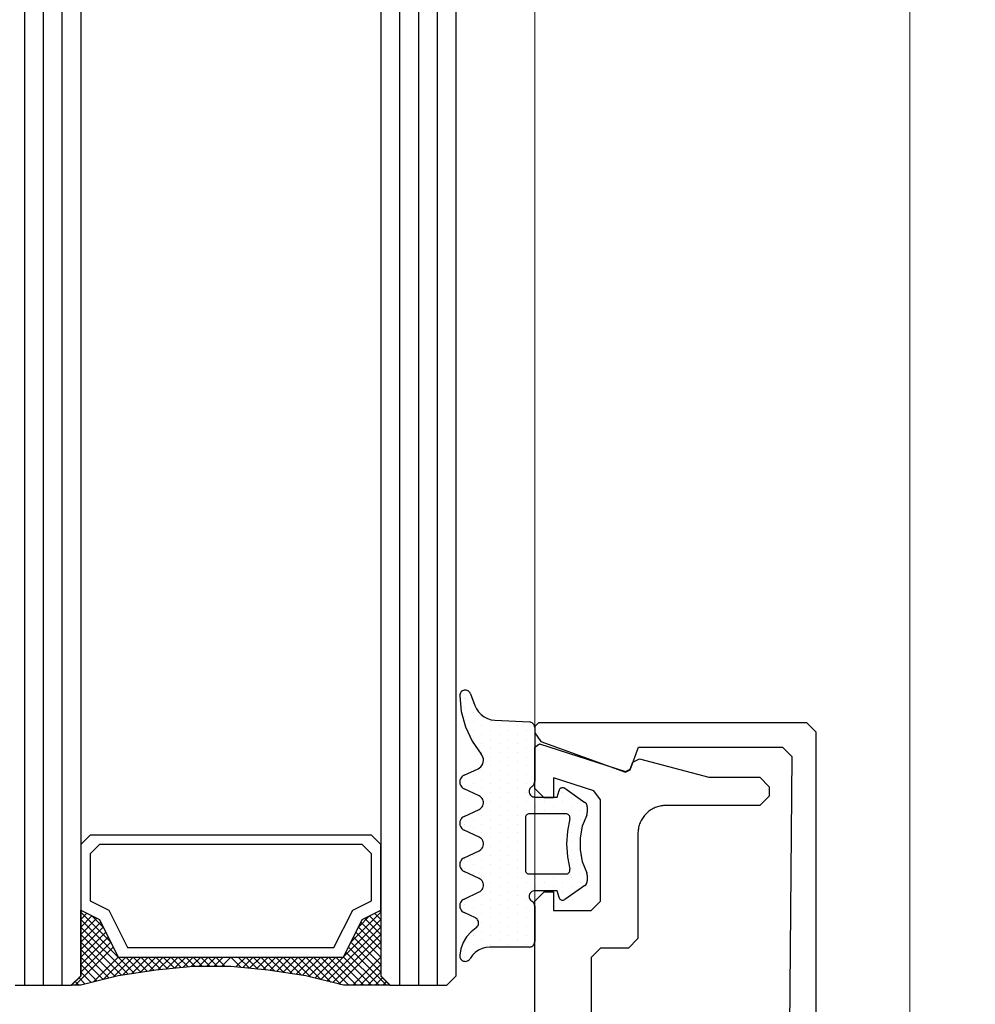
# Model space of a CAD drawing. Extents: x 4615668 to 9294084, y 5325188 to 10688993.
# Tile 230 of 256: x 4639515.64 to 4639520.73, y 5327153.46 to 5327158.71. Entities that reach past the tile are written whole.
import ezdxf

# ---------------------------------------------------------------- set-up
doc = ezdxf.new("R2010")
doc.units = 0
doc.header["$MEASUREMENT"] = 0
doc.layers.add('A_wymiary', color=152, linetype='Continuous', lineweight=5)
for name, color, linetype in [('CrossSectionsGlass', 7, 'Continuous'), ('CrossSectionsGums', 7, 'Continuous'), ('CrossSectionsProfils', 7, 'Continuous'), ('DIM', 7, 'Continuous')]:
    doc.layers.add(name, color=color, linetype=linetype)
doc.styles.add('Arial Narrow 20', font='arial.ttf', dxfattribs={"height": 20})
doc.dimstyles.new('1do100 ok', dxfattribs={"dimscale": 0.5, "dimtxt": 12, "dimasz": 25, "dimexe": 20, "dimexo": 0, "dimgap": 5, "dimtad": 1, "dimdec": 0, "dimzin": 9, "dimtxsty": 'Arial Narrow 20', "dimblk": 'ARCHTICK', "dimcen": 3, "dimdle": 20, "dimclrd": 256, "dimclre": 256, "dimclrt": 256, "dimadec": 0, "dimazin": 2, "dimtfac": 1, "dimtdec": 0, "dimtix": 1, "dimtmove": 2, "dimatfit": 3, "dimldrblk": 'NONE', "dimfxl": 0, "dimtvp": 1, "dimtolj": 1, "dimtzin": 0, "dimlwd": 5, "dimlwe": 5, "dimarcsym": 0})

# ---------------------------------------------------------------- blocks, each defined once
blk = doc.blocks.new('5032252X', base_point=(219.526, 286.063))
at = {"layer": 'CrossSectionsProfils', "flags": 128}
blk.add_lwpolyline([(242.616, 280.481), (241.626, 276.787), (241.626, 274.063), (241.126, 273.563), (240.626, 273.563), (240.126, 274.063), (240.126, 279.063), (240.125, 279.128), (240.121, 279.193), (240.114, 279.258), (240.104, 279.323), (240.091, 279.387), (240.075, 279.451), (240.057, 279.514), (240.036, 279.576), (240.012, 279.637), (239.986, 279.696), (239.957, 279.755), (239.925, 279.813), (239.891, 279.869), (239.855, 279.923), (239.816, 279.976), (239.775, 280.027), (239.732, 280.076), (239.687, 280.123), (239.64, 280.168), (239.591, 280.212), (239.54, 280.253), (239.487, 280.291), (239.432, 280.328), (239.376, 280.362), (239.319, 280.393), (239.26, 280.422), (239.2, 280.448), (239.139, 280.472), (239.077, 280.493), (239.015, 280.511), (238.951, 280.527), (238.887, 280.54), (238.822, 280.55), (238.757, 280.557), (238.692, 280.561), (238.626, 280.563), (233.026, 280.563), (232.526, 281.063), (232.526, 282.563), (232.026, 283.063), (219.776, 283.063), (219.526, 283.313), (219.276, 283.063), (207.026, 283.063), (206.526, 282.563), (206.526, 281.063), (206.026, 280.563), (200.426, 280.563), (200.361, 280.561), (200.296, 280.557), (200.231, 280.55), (200.166, 280.54), (200.102, 280.527), (200.038, 280.511), (199.975, 280.493), (199.913, 280.472), (199.852, 280.448), (199.792, 280.422), (199.734, 280.393), (199.676, 280.362), (199.62, 280.328), (199.566, 280.291), (199.513, 280.253), (199.462, 280.212), (199.413, 280.168), (199.366, 280.123), (199.32, 280.076), (199.277, 280.027), (199.236, 279.976), (199.198, 279.923), (199.161, 279.869), (199.127, 279.813), (199.096, 279.755), (199.067, 279.696), (199.041, 279.637), (199.017, 279.576), (198.996, 279.514), (198.977, 279.451), (198.962, 279.387), (198.949, 279.323), (198.939, 279.258), (198.932, 279.193), (198.928, 279.128), (198.926, 279.063), (198.926, 274.063), (198.426, 273.563), (197.926, 273.563), (197.426, 274.063), (197.426, 276.787), (196.437, 280.481), (196.624, 280.84), (196.995, 280.975), (197.117, 281.224), (195.636, 285.801), (195.826, 286.063), (198.026, 286.063), (198.526, 285.563), (198.526, 285.068), (197.45, 285.068), (198.148, 282.909), (198.624, 282.563), (204.026, 282.563), (204.526, 283.063), (204.526, 285.068), (203.526, 285.068), (203.526, 285.563), (204.026, 286.063), (235.026, 286.063), (235.526, 285.563), (235.526, 285.068), (234.526, 285.068), (234.526, 283.063), (235.026, 282.563), (240.429, 282.563), (240.904, 282.909), (241.603, 285.068), (240.526, 285.068), (240.526, 285.563), (241.026, 286.063), (243.226, 286.063), (243.417, 285.801), (241.936, 281.224), (242.058, 280.975), (242.429, 280.84), (242.616, 280.481)], dxfattribs=at)
blk = doc.blocks.new('K41_7891_X', base_point=(69.24231, 1066.76321))
at = {"layer": 'CrossSectionsProfils'}
for p, q in [((44.44231, 1066.76321), (44.24231, 1066.56321)), ((44.77159, 1066.76321), (44.44231, 1066.76321)), ((45.24143, 1066.43422), (44.77159, 1066.76321)), ((93.71303, 1066.76321), (93.24318, 1066.43422)), ((94.04231, 1066.76321), (93.71303, 1066.76321)), ((94.24231, 1066.56321), (94.04231, 1066.76321)), ((44.24231, 1066.56321), (44.24231, 1052.26321)), ((46.88025, 1061.93161), (45.24143, 1066.43422)), ((93.24318, 1066.43422), (91.60437, 1061.93161)), ((94.24231, 1052.26321), (94.24231, 1066.56321)), ((46.76071, 1061.67527), (46.88025, 1061.93161)), ((91.60437, 1061.93161), (91.7239, 1061.67527)), ((45.54231, 1061.23181), (46.76071, 1061.67527)), ((91.7239, 1061.67527), (92.94231, 1061.23181)), ((45.54231, 1053.56323), (45.54231, 1061.23181)), ((92.94231, 1061.23181), (92.94231, 1053.56323)), ((46.04662, 1053.06324), (45.54231, 1053.56323)), ((92.94231, 1053.56323), (92.438, 1053.06324)), ((69.24231, 1053.26321), (46.04662, 1053.06324)), ((92.438, 1053.06324), (69.24231, 1053.26321)), ((44.24231, 1052.26321), (44.74231, 1051.76321)), ((93.74231, 1051.76321), (94.24231, 1052.26321)), ((44.74231, 1051.76321), (93.74231, 1051.76321))]:
    blk.add_line(p, q, dxfattribs=at)
blk = doc.blocks.new('Hatch19036', base_point=(5719.191, 731.848))
at = {"layer": 'CrossSectionsGums', "color": 8}
for p, q in [((6276.661, 666.613), (6276.661, 666.613)), ((6276.898, 666.137), (6276.898, 666.137)), ((6277.137, 666.613), (6277.137, 666.613)), ((6277.375, 666.137), (6277.375, 666.137)), ((6277.851, 666.137), (6277.851, 666.137)), ((6279.28, 666.137), (6279.28, 666.137)), ((6279.518, 666.613), (6279.518, 666.613)), ((6279.756, 666.137), (6279.756, 666.137)), ((6281.185, 666.137), (6281.185, 666.137)), ((6281.423, 666.613), (6281.423, 666.613)), ((6281.661, 666.137), (6281.661, 666.137)), ((6281.899, 666.613), (6281.899, 666.613)), ((6282.137, 666.137), (6282.137, 666.137)), ((6283.566, 666.137), (6283.566, 666.137)), ((6283.804, 666.613), (6283.804, 666.613)), ((6284.042, 666.137), (6284.042, 666.137)), ((6285.471, 666.137), (6285.471, 666.137)), ((6285.709, 666.613), (6285.709, 666.613)), ((6285.947, 666.137), (6285.947, 666.137)), ((6286.186, 666.613), (6286.186, 666.613)), ((6286.424, 666.137), (6286.424, 666.137)), ((6288.329, 666.137), (6288.329, 666.137)), ((6288.805, 666.137), (6288.805, 666.137)), ((6289.281, 666.137), (6289.281, 666.137)), ((6289.52, 666.613), (6289.52, 666.613)), ((6289.757, 666.137), (6289.757, 666.137)), ((6289.996, 666.613), (6289.996, 666.613)), ((6290.233, 666.137), (6290.233, 666.137)), ((6290.472, 666.613), (6290.472, 666.613)), ((6277.613, 665.66), (6277.613, 665.66)), ((6278.089, 665.66), (6278.089, 665.66)), ((6278.565, 665.66), (6278.565, 665.66)), ((6279.042, 665.66), (6279.042, 665.66)), ((6279.518, 665.66), (6279.518, 665.66)), ((6279.994, 665.66), (6279.994, 665.66)), ((6280.947, 665.66), (6280.947, 665.66)), ((6281.423, 665.66), (6281.423, 665.66)), ((6281.899, 665.66), (6281.899, 665.66)), ((6282.375, 665.66), (6282.375, 665.66)), ((6283.328, 665.66), (6283.328, 665.66)), ((6283.804, 665.66), (6283.804, 665.66)), ((6284.28, 665.66), (6284.28, 665.66)), ((6285.233, 665.66), (6285.233, 665.66)), ((6285.709, 665.66), (6285.709, 665.66)), ((6286.186, 665.66), (6286.186, 665.66)), ((6286.662, 665.66), (6286.662, 665.66)), ((6287.614, 665.66), (6287.614, 665.66)), ((6288.09, 665.66), (6288.09, 665.66)), ((6288.566, 665.66), (6288.566, 665.66)), ((6289.043, 665.66), (6289.043, 665.66)), ((6289.519, 665.66), (6289.519, 665.66)), ((6277.375, 665.184), (6277.375, 665.184)), ((6277.851, 665.184), (6277.851, 665.184)), ((6278.327, 665.184), (6278.327, 665.184)), ((6278.803, 665.184), (6278.803, 665.184)), ((6279.28, 665.184), (6279.28, 665.184)), ((6279.756, 665.184), (6279.756, 665.184)), ((6280.232, 665.184), (6280.232, 665.184)), ((6280.708, 665.184), (6280.708, 665.184)), ((6281.185, 665.184), (6281.185, 665.184)), ((6281.661, 665.184), (6281.661, 665.184)), ((6282.137, 665.184), (6282.137, 665.184)), ((6282.613, 665.184), (6282.613, 665.184)), ((6283.089, 665.184), (6283.089, 665.184)), ((6283.566, 665.184), (6283.566, 665.184)), ((6284.042, 665.184), (6284.042, 665.184)), ((6284.518, 665.184), (6284.518, 665.184)), ((6284.995, 665.184), (6284.995, 665.184)), ((6285.471, 665.184), (6285.471, 665.184)), ((6285.947, 665.184), (6285.947, 665.184)), ((6286.423, 665.184), (6286.423, 665.184)), ((6286.899, 665.184), (6286.899, 665.184)), ((6287.376, 665.184), (6287.376, 665.184)), ((6287.852, 665.184), (6287.852, 665.184)), ((6288.328, 665.184), (6288.328, 665.184)), ((6288.805, 665.184), (6288.805, 665.184)), ((6289.281, 665.184), (6289.281, 665.184)), ((6277.613, 664.708), (6277.613, 664.708)), ((6278.089, 664.708), (6278.089, 664.708)), ((6278.565, 664.708), (6278.565, 664.708)), ((6279.042, 664.708), (6279.042, 664.708)), ((6279.518, 664.708), (6279.518, 664.708)), ((6279.994, 664.708), (6279.994, 664.708)), ((6280.471, 664.708), (6280.471, 664.708)), ((6280.947, 664.708), (6280.947, 664.708)), ((6281.423, 664.708), (6281.423, 664.708)), ((6281.899, 664.708), (6281.899, 664.708)), ((6282.375, 664.708), (6282.375, 664.708)), ((6282.852, 664.708), (6282.852, 664.708)), ((6283.328, 664.708), (6283.328, 664.708)), ((6283.804, 664.708), (6283.804, 664.708)), ((6284.28, 664.708), (6284.28, 664.708)), ((6284.757, 664.708), (6284.757, 664.708)), ((6285.233, 664.708), (6285.233, 664.708)), ((6285.709, 664.708), (6285.709, 664.708)), ((6286.186, 664.708), (6286.186, 664.708)), ((6286.662, 664.708), (6286.662, 664.708)), ((6287.138, 664.708), (6287.138, 664.708)), ((6287.614, 664.708), (6287.614, 664.708)), ((6288.09, 664.708), (6288.09, 664.708)), ((6288.567, 664.708), (6288.567, 664.708)), ((6289.043, 664.708), (6289.043, 664.708)), ((6277.375, 664.232), (6277.375, 664.232)), ((6277.851, 664.232), (6277.851, 664.232)), ((6278.327, 664.232), (6278.327, 664.232)), ((6278.804, 664.232), (6278.804, 664.232)), ((6279.28, 664.232), (6279.28, 664.232)), ((6279.756, 664.232), (6279.756, 664.232)), ((6280.232, 664.232), (6280.232, 664.232)), ((6280.708, 664.232), (6280.708, 664.232)), ((6281.185, 664.232), (6281.185, 664.232)), ((6281.661, 664.232), (6281.661, 664.232)), ((6282.137, 664.232), (6282.137, 664.232)), ((6282.613, 664.232), (6282.613, 664.232)), ((6283.09, 664.232), (6283.09, 664.232)), ((6283.566, 664.232), (6283.566, 664.232)), ((6284.042, 664.232), (6284.042, 664.232)), ((6284.519, 664.232), (6284.519, 664.232)), ((6284.995, 664.232), (6284.995, 664.232)), ((6285.471, 664.232), (6285.471, 664.232)), ((6285.947, 664.232), (6285.947, 664.232)), ((6286.423, 664.232), (6286.423, 664.232)), ((6286.9, 664.232), (6286.9, 664.232)), ((6287.376, 664.232), (6287.376, 664.232)), ((6287.852, 664.232), (6287.852, 664.232)), ((6288.329, 664.232), (6288.329, 664.232)), ((6288.805, 664.232), (6288.805, 664.232)), ((6289.281, 664.232), (6289.281, 664.232)), ((6277.613, 663.755), (6277.613, 663.755)), ((6278.089, 663.755), (6278.089, 663.755)), ((6278.565, 663.755), (6278.565, 663.755)), ((6279.042, 663.755), (6279.042, 663.755)), ((6279.518, 663.755), (6279.518, 663.755)), ((6279.994, 663.755), (6279.994, 663.755)), ((6280.47, 663.755), (6280.47, 663.755)), ((6280.946, 663.755), (6280.946, 663.755)), ((6281.423, 663.755), (6281.423, 663.755)), ((6281.899, 663.755), (6281.899, 663.755)), ((6282.375, 663.755), (6282.375, 663.755)), ((6282.852, 663.755), (6282.852, 663.755)), ((6283.328, 663.755), (6283.328, 663.755)), ((6283.804, 663.755), (6283.804, 663.755)), ((6284.28, 663.755), (6284.28, 663.755)), ((6284.756, 663.755), (6284.756, 663.755)), ((6285.233, 663.755), (6285.233, 663.755)), ((6285.709, 663.755), (6285.709, 663.755)), ((6286.185, 663.755), (6286.185, 663.755)), ((6286.662, 663.755), (6286.662, 663.755)), ((6287.138, 663.755), (6287.138, 663.755)), ((6287.614, 663.755), (6287.614, 663.755)), ((6288.09, 663.755), (6288.09, 663.755)), ((6288.566, 663.755), (6288.566, 663.755)), ((6289.042, 663.755), (6289.042, 663.755)), ((6277.375, 663.279), (6277.375, 663.279)), ((6277.851, 663.279), (6277.851, 663.279)), ((6278.328, 663.279), (6278.328, 663.279)), ((6278.804, 663.279), (6278.804, 663.279)), ((6279.28, 663.279), (6279.28, 663.279)), ((6279.756, 663.279), (6279.756, 663.279)), ((6280.232, 663.279), (6280.232, 663.279)), ((6280.708, 663.279), (6280.708, 663.279)), ((6281.185, 663.279), (6281.185, 663.279)), ((6284.519, 663.279), (6284.519, 663.279)), ((6284.995, 663.279), (6284.995, 663.279)), ((6285.471, 663.279), (6285.471, 663.279)), ((6285.947, 663.279), (6285.947, 663.279)), ((6286.424, 663.279), (6286.424, 663.279)), ((6286.9, 663.279), (6286.9, 663.279)), ((6287.376, 663.279), (6287.376, 663.279)), ((6287.853, 663.279), (6287.853, 663.279)), ((6288.329, 663.279), (6288.329, 663.279)), ((6288.805, 663.279), (6288.805, 663.279)), ((6280.47, 662.803), (6280.47, 662.803)), ((6280.947, 662.803), (6280.947, 662.803)), ((6284.757, 662.803), (6284.757, 662.803)), ((6285.233, 662.803), (6285.233, 662.803)), ((6280.708, 662.327), (6280.708, 662.327)), ((6284.519, 662.327), (6284.519, 662.327)), ((6284.995, 662.327), (6284.995, 662.327)), ((6280.471, 661.85), (6280.471, 661.85)), ((6280.947, 661.85), (6280.947, 661.85)), ((6284.757, 661.85), (6284.757, 661.85)), ((6285.233, 661.85), (6285.233, 661.85)), ((6279.756, 661.374), (6279.756, 661.374)), ((6280.232, 661.374), (6280.232, 661.374)), ((6280.47, 660.898), (6280.47, 660.898)), ((6280.708, 661.374), (6280.708, 661.374)), ((6280.946, 660.898), (6280.946, 660.898)), ((6281.423, 660.898), (6281.423, 660.898)), ((6281.899, 660.898), (6281.899, 660.898)), ((6282.375, 660.898), (6282.375, 660.898)), ((6282.852, 660.898), (6282.852, 660.898)), ((6283.328, 660.898), (6283.328, 660.898)), ((6283.804, 660.898), (6283.804, 660.898)), ((6284.28, 660.898), (6284.28, 660.898)), ((6284.519, 661.374), (6284.519, 661.374)), ((6284.756, 660.898), (6284.756, 660.898)), ((6284.995, 661.374), (6284.995, 661.374)), ((6285.233, 660.898), (6285.233, 660.898)), ((6285.471, 661.374), (6285.471, 661.374)), ((6280.708, 660.422), (6280.708, 660.422)), ((6281.185, 660.422), (6281.185, 660.422)), ((6281.661, 660.422), (6281.661, 660.422)), ((6282.137, 660.422), (6282.137, 660.422)), ((6283.566, 660.422), (6283.566, 660.422)), ((6284.042, 660.422), (6284.042, 660.422)), ((6284.519, 660.422), (6284.519, 660.422)), ((6284.995, 660.422), (6284.995, 660.422))]:
    blk.add_line(p, q, dxfattribs=at)
blk = doc.blocks.new('120480', base_point=(6282.482, 662.748))
at = {"layer": 'CrossSectionsGums', "color": 1}
for p, q in [((6276.515, 666.686), (6276.495, 666.639)), ((6276.542, 666.729), (6276.515, 666.686)), ((6276.576, 666.767), (6276.542, 666.729)), ((6276.616, 666.798), (6276.576, 666.767)), ((6276.661, 666.823), (6276.616, 666.798)), ((6276.71, 666.839), (6276.661, 666.823)), ((6276.76, 666.847), (6276.71, 666.839)), ((6276.811, 666.847), (6276.76, 666.847)), ((6277.157, 666.781), (6276.811, 666.846)), ((6277.486, 666.656), (6277.157, 666.781)), ((6277.789, 666.476), (6277.486, 666.656)), ((6279.114, 666.677), (6279.08, 666.617)), ((6279.159, 666.731), (6279.114, 666.677)), ((6279.213, 666.776), (6279.159, 666.731)), ((6279.273, 666.811), (6279.213, 666.776)), ((6279.338, 666.834), (6279.273, 666.811)), ((6279.407, 666.846), (6279.338, 666.834)), ((6279.477, 666.846), (6279.407, 666.846)), ((6279.545, 666.834), (6279.477, 666.846)), ((6279.611, 666.81), (6279.545, 666.834)), ((6279.671, 666.776), (6279.611, 666.81)), ((6279.725, 666.731), (6279.671, 666.776)), ((6279.77, 666.677), (6279.725, 666.731)), ((6279.804, 666.617), (6279.77, 666.677)), ((6281.314, 666.677), (6281.28, 666.617)), ((6281.359, 666.731), (6281.314, 666.677)), ((6281.413, 666.776), (6281.359, 666.731)), ((6281.473, 666.81), (6281.413, 666.776)), ((6281.538, 666.834), (6281.473, 666.81)), ((6281.607, 666.846), (6281.538, 666.834)), ((6281.677, 666.846), (6281.607, 666.846)), ((6281.745, 666.834), (6281.677, 666.846)), ((6281.811, 666.811), (6281.745, 666.834)), ((6281.871, 666.776), (6281.811, 666.811)), ((6281.925, 666.731), (6281.871, 666.776)), ((6281.97, 666.677), (6281.925, 666.731)), ((6282.004, 666.617), (6281.97, 666.677)), ((6283.514, 666.677), (6283.479, 666.617)), ((6283.559, 666.731), (6283.514, 666.677)), ((6283.613, 666.776), (6283.559, 666.731)), ((6283.673, 666.81), (6283.613, 666.776)), ((6283.738, 666.834), (6283.673, 666.81)), ((6283.807, 666.846), (6283.738, 666.834)), ((6283.877, 666.846), (6283.807, 666.846)), ((6283.946, 666.834), (6283.877, 666.846)), ((6284.011, 666.81), (6283.946, 666.834)), ((6284.072, 666.776), (6284.011, 666.81)), ((6284.125, 666.731), (6284.072, 666.776)), ((6284.17, 666.677), (6284.125, 666.731)), ((6284.205, 666.617), (6284.17, 666.677)), ((6285.714, 666.677), (6285.68, 666.617)), ((6285.759, 666.731), (6285.714, 666.677)), ((6285.813, 666.776), (6285.759, 666.731)), ((6285.873, 666.811), (6285.813, 666.776)), ((6285.939, 666.834), (6285.873, 666.811)), ((6286.007, 666.846), (6285.939, 666.834)), ((6286.077, 666.846), (6286.007, 666.846)), ((6286.146, 666.834), (6286.077, 666.846)), ((6286.211, 666.81), (6286.146, 666.834)), ((6286.271, 666.776), (6286.211, 666.81)), ((6286.325, 666.731), (6286.271, 666.776)), ((6286.37, 666.677), (6286.325, 666.731)), ((6286.404, 666.617), (6286.37, 666.677)), ((6289.797, 666.763), (6288.983, 666.538)), ((6290.637, 666.848), (6289.797, 666.763)), ((6290.69, 666.844), (6290.637, 666.848)), ((6290.741, 666.831), (6290.69, 666.844)), ((6290.789, 666.81), (6290.741, 666.831)), ((6290.832, 666.78), (6290.789, 666.81)), ((6290.87, 666.743), (6290.832, 666.78)), ((6290.9, 666.701), (6290.87, 666.743)), ((6290.923, 666.653), (6290.9, 666.701)), ((6276.484, 666.589), (6276.482, 666.538)), ((6276.482, 666.538), (6276.488, 666.487)), ((6276.495, 666.639), (6276.484, 666.589)), ((6276.488, 666.487), (6276.502, 666.438)), ((6276.502, 666.438), (6276.525, 666.392)), ((6276.525, 666.392), (6276.555, 666.351)), ((6276.555, 666.351), (6276.592, 666.316)), ((6276.592, 666.316), (6276.634, 666.287)), ((6276.807, 666.167), (6276.634, 666.287)), ((6276.957, 666.019), (6276.807, 666.167)), ((6278.055, 666.245), (6277.789, 666.476)), ((6278.276, 665.971), (6278.055, 666.245)), ((6278.797, 666.011), (6279.08, 666.617)), ((6279.805, 666.617), (6280.18, 665.813)), ((6280.905, 665.813), (6281.279, 666.617)), ((6282.004, 666.617), (6282.379, 665.813)), ((6283.104, 665.813), (6283.479, 666.617)), ((6284.205, 666.617), (6284.58, 665.813)), ((6285.305, 665.813), (6285.68, 666.617)), ((6286.405, 666.617), (6286.752, 665.871)), ((6288.218, 666.179), (6287.525, 665.697)), ((6288.983, 666.538), (6288.218, 666.179)), ((6290.745, 666.266), (6290.126, 666.041)), ((6290.745, 666.266), (6290.792, 666.288)), ((6290.792, 666.288), (6290.835, 666.319)), ((6290.835, 666.319), (6290.872, 666.356)), ((6290.872, 666.356), (6290.902, 666.399)), ((6290.902, 666.399), (6290.924, 666.447)), ((6290.937, 666.602), (6290.923, 666.653)), ((6290.924, 666.447), (6290.938, 666.498)), ((6290.942, 666.55), (6290.937, 666.602)), ((6290.938, 666.498), (6290.942, 666.55)), ((6277.079, 665.847), (6276.957, 666.019)), ((6277.169, 665.656), (6277.079, 665.847)), ((6277.224, 665.453), (6277.169, 665.656)), ((6278.276, 665.971), (6278.309, 665.93)), ((6278.309, 665.93), (6278.349, 665.895)), ((6278.349, 665.895), (6278.394, 665.868)), ((6278.394, 665.868), (6278.444, 665.849)), ((6278.444, 665.849), (6278.495, 665.839)), ((6278.495, 665.839), (6278.548, 665.839)), ((6278.548, 665.839), (6278.6, 665.847)), ((6278.6, 665.847), (6278.65, 665.865)), ((6278.65, 665.865), (6278.696, 665.891)), ((6278.696, 665.891), (6278.737, 665.925)), ((6278.737, 665.925), (6278.771, 665.965)), ((6278.771, 665.965), (6278.797, 666.011)), ((6280.18, 665.813), (6280.214, 665.752)), ((6280.214, 665.752), (6280.259, 665.699)), ((6280.259, 665.699), (6280.313, 665.654)), ((6280.313, 665.654), (6280.373, 665.619)), ((6280.373, 665.619), (6280.439, 665.596)), ((6280.646, 665.596), (6280.711, 665.619)), ((6280.711, 665.619), (6280.771, 665.654)), ((6280.771, 665.654), (6280.825, 665.699)), ((6280.825, 665.699), (6280.87, 665.753)), ((6280.87, 665.753), (6280.904, 665.813)), ((6282.379, 665.813), (6282.414, 665.753)), ((6282.414, 665.753), (6282.459, 665.699)), ((6282.459, 665.699), (6282.512, 665.654)), ((6282.512, 665.654), (6282.573, 665.619)), ((6282.573, 665.619), (6282.638, 665.596)), ((6282.846, 665.596), (6282.911, 665.619)), ((6282.911, 665.619), (6282.971, 665.654)), ((6282.971, 665.654), (6283.025, 665.699)), ((6283.025, 665.699), (6283.07, 665.753)), ((6283.07, 665.753), (6283.105, 665.813)), ((6284.58, 665.813), (6284.614, 665.752)), ((6284.614, 665.752), (6284.659, 665.699)), ((6284.659, 665.699), (6284.713, 665.654)), ((6284.713, 665.654), (6284.773, 665.619)), ((6284.773, 665.619), (6284.838, 665.596)), ((6285.045, 665.596), (6285.111, 665.619)), ((6285.111, 665.619), (6285.171, 665.654)), ((6285.171, 665.654), (6285.225, 665.699)), ((6285.225, 665.699), (6285.27, 665.753)), ((6285.27, 665.753), (6285.304, 665.813)), ((6286.752, 665.871), (6286.798, 665.792)), ((6286.798, 665.792), (6286.858, 665.723)), ((6286.858, 665.723), (6286.929, 665.665)), ((6286.929, 665.665), (6287.009, 665.622)), ((6287.009, 665.622), (6287.096, 665.594)), ((6287.278, 665.587), (6287.366, 665.608)), ((6287.366, 665.608), (6287.45, 665.646)), ((6287.45, 665.646), (6287.525, 665.697)), ((6289.635, 665.705), (6289.516, 665.544)), ((6289.779, 665.844), (6289.635, 665.705)), ((6289.944, 665.957), (6289.779, 665.844)), ((6290.126, 666.041), (6289.944, 665.957)), ((6277.242, 665.243), (6277.224, 665.453)), ((6277.242, 663.148), (6277.242, 665.243)), ((6280.439, 665.596), (6280.507, 665.583)), ((6280.507, 665.583), (6280.577, 665.583)), ((6280.577, 665.583), (6280.646, 665.596)), ((6282.638, 665.596), (6282.707, 665.583)), ((6282.707, 665.583), (6282.777, 665.583)), ((6282.777, 665.583), (6282.846, 665.596)), ((6284.838, 665.596), (6284.907, 665.583)), ((6284.907, 665.583), (6284.977, 665.583)), ((6284.977, 665.583), (6285.045, 665.596)), ((6287.096, 665.594), (6287.186, 665.582)), ((6287.186, 665.582), (6287.278, 665.587)), ((6289.365, 665.174), (6289.338, 664.976)), ((6289.425, 665.366), (6289.365, 665.174)), ((6289.516, 665.544), (6289.425, 665.366)), ((6289.338, 664.976), (6289.242, 663.132)), ((6277.242, 663.148), (6277.247, 663.096)), ((6277.247, 663.096), (6277.26, 663.045)), ((6277.26, 663.045), (6277.282, 662.998)), ((6277.282, 662.998), (6277.312, 662.955)), ((6279.652, 662.955), (6279.682, 662.998)), ((6279.712, 663.041), (6279.682, 662.998)), ((6279.749, 663.078), (6279.712, 663.041)), ((6279.792, 663.108), (6279.749, 663.078)), ((6279.839, 663.13), (6279.792, 663.108)), ((6279.89, 663.143), (6279.839, 663.13)), ((6279.942, 663.148), (6279.89, 663.143)), ((6279.994, 663.143), (6279.942, 663.148)), ((6280.045, 663.13), (6279.994, 663.143)), ((6280.092, 663.108), (6280.045, 663.13)), ((6280.135, 663.078), (6280.092, 663.108)), ((6280.172, 663.041), (6280.135, 663.078)), ((6280.202, 662.998), (6280.172, 663.041)), ((6280.224, 662.951), (6280.202, 662.998)), ((6281.145, 663.183), (6281.142, 663.148)), ((6281.142, 663.148), (6281.142, 661.173)), ((6281.154, 663.216), (6281.145, 663.183)), ((6281.169, 663.248), (6281.154, 663.216)), ((6281.189, 663.276), (6281.169, 663.248)), ((6281.213, 663.301), (6281.189, 663.276)), ((6281.242, 663.321), (6281.213, 663.301)), ((6281.273, 663.336), (6281.242, 663.321)), ((6281.307, 663.345), (6281.273, 663.336)), ((6281.342, 663.348), (6281.307, 663.345)), ((6284.142, 663.348), (6281.342, 663.348)), ((6284.177, 663.345), (6284.142, 663.348)), ((6284.21, 663.336), (6284.177, 663.345)), ((6284.242, 663.321), (6284.21, 663.336)), ((6284.27, 663.301), (6284.242, 663.321)), ((6284.295, 663.276), (6284.27, 663.301)), ((6284.315, 663.248), (6284.295, 663.276)), ((6284.33, 663.216), (6284.315, 663.248)), ((6284.339, 663.183), (6284.33, 663.216)), ((6284.342, 663.148), (6284.339, 663.183)), ((6284.342, 661.173), (6284.342, 663.148)), ((6285.282, 662.998), (6285.26, 662.951)), ((6285.312, 663.041), (6285.282, 662.998)), ((6285.349, 663.078), (6285.312, 663.041)), ((6285.392, 663.108), (6285.349, 663.078)), ((6285.439, 663.13), (6285.392, 663.108)), ((6285.49, 663.143), (6285.439, 663.13)), ((6285.542, 663.148), (6285.49, 663.143)), ((6285.594, 663.143), (6285.542, 663.148)), ((6285.645, 663.13), (6285.594, 663.143)), ((6285.692, 663.108), (6285.645, 663.13)), ((6285.735, 663.078), (6285.692, 663.108)), ((6285.772, 663.041), (6285.735, 663.078)), ((6285.802, 662.998), (6285.772, 663.041)), ((6285.802, 662.998), (6285.832, 662.955)), ((6289.166, 662.948), (6289.197, 662.989)), ((6289.197, 662.989), (6289.22, 663.034)), ((6289.22, 663.034), (6289.235, 663.082)), ((6289.235, 663.082), (6289.242, 663.132)), ((6277.312, 662.955), (6277.349, 662.918)), ((6277.349, 662.918), (6277.392, 662.888)), ((6277.392, 662.888), (6277.439, 662.866)), ((6277.439, 662.866), (6277.49, 662.853)), ((6277.49, 662.853), (6277.542, 662.848)), ((6279.422, 662.848), (6277.542, 662.848)), ((6279.422, 662.848), (6279.474, 662.852)), ((6279.474, 662.852), (6279.525, 662.866)), ((6279.525, 662.866), (6279.572, 662.888)), ((6279.572, 662.888), (6279.615, 662.918)), ((6279.615, 662.918), (6279.652, 662.955)), ((6280.238, 662.9), (6280.224, 662.951)), ((6280.242, 662.848), (6280.238, 662.9)), ((6280.242, 661.648), (6280.242, 662.848)), ((6285.247, 662.9), (6285.242, 662.848)), ((6285.242, 662.848), (6285.242, 661.648)), ((6285.26, 662.951), (6285.247, 662.9)), ((6285.832, 662.955), (6285.869, 662.918)), ((6285.869, 662.918), (6285.912, 662.888)), ((6285.912, 662.888), (6285.959, 662.866)), ((6285.959, 662.866), (6286.009, 662.853)), ((6286.009, 662.853), (6286.062, 662.848)), ((6288.942, 662.848), (6286.062, 662.848)), ((6288.942, 662.848), (6288.992, 662.852)), ((6288.992, 662.852), (6289.041, 662.865)), ((6289.041, 662.865), (6289.087, 662.885)), ((6289.087, 662.885), (6289.13, 662.914)), ((6289.13, 662.914), (6289.166, 662.948)), ((6279.749, 661.412), (6279.743, 661.378)), ((6279.761, 661.445), (6279.749, 661.412)), ((6279.778, 661.475), (6279.761, 661.445)), ((6279.801, 661.502), (6279.778, 661.475)), ((6279.827, 661.524), (6279.801, 661.502)), ((6279.857, 661.542), (6279.827, 661.524)), ((6279.89, 661.554), (6279.857, 661.542)), ((6279.89, 661.554), (6280.242, 661.648)), ((6285.242, 661.648), (6285.594, 661.554)), ((6285.627, 661.542), (6285.594, 661.554)), ((6285.657, 661.524), (6285.627, 661.542)), ((6285.684, 661.502), (6285.657, 661.524)), ((6285.706, 661.475), (6285.684, 661.502)), ((6285.723, 661.445), (6285.706, 661.475)), ((6285.735, 661.412), (6285.723, 661.445)), ((6285.741, 661.378), (6285.735, 661.412)), ((6279.743, 661.378), (6279.743, 661.343)), ((6279.743, 661.343), (6279.749, 661.309)), ((6279.749, 661.309), (6279.761, 661.276)), ((6279.761, 661.276), (6279.778, 661.246)), ((6280.527, 660.176), (6279.778, 661.246)), ((6281.142, 661.173), (6281.145, 661.137)), ((6281.145, 661.137), (6281.155, 661.102)), ((6281.155, 661.102), (6281.171, 661.069)), ((6281.171, 661.069), (6281.193, 661.04)), ((6281.193, 661.04), (6281.22, 661.015)), ((6281.22, 661.015), (6281.25, 660.996)), ((6281.25, 660.996), (6281.284, 660.982)), ((6281.284, 660.982), (6281.32, 660.975)), ((6281.32, 660.975), (6281.356, 660.974)), ((6281.356, 660.974), (6281.392, 660.98)), ((6282.062, 661.108), (6281.392, 660.98)), ((6282.742, 661.151), (6282.062, 661.108)), ((6283.422, 661.108), (6282.742, 661.151)), ((6284.092, 660.98), (6283.422, 661.108)), ((6284.092, 660.98), (6284.128, 660.974)), ((6284.128, 660.974), (6284.164, 660.975)), ((6284.164, 660.975), (6284.2, 660.982)), ((6284.2, 660.982), (6284.234, 660.996)), ((6284.234, 660.996), (6284.264, 661.015)), ((6284.264, 661.015), (6284.291, 661.04)), ((6284.291, 661.04), (6284.313, 661.069)), ((6284.313, 661.069), (6284.329, 661.102)), ((6284.329, 661.102), (6284.338, 661.137)), ((6284.338, 661.137), (6284.342, 661.173)), ((6285.706, 661.246), (6284.957, 660.176)), ((6285.706, 661.246), (6285.723, 661.276)), ((6285.723, 661.276), (6285.735, 661.309)), ((6285.735, 661.309), (6285.741, 661.343)), ((6285.741, 661.343), (6285.741, 661.378)), ((6282.424, 660.433), (6281.797, 660.314)), ((6283.061, 660.433), (6282.424, 660.433)), ((6283.687, 660.314), (6283.061, 660.433)), ((6280.527, 660.176), (6280.565, 660.132)), ((6280.565, 660.132), (6280.61, 660.096)), ((6280.61, 660.096), (6280.661, 660.07)), ((6280.661, 660.07), (6280.716, 660.053)), ((6280.716, 660.053), (6280.773, 660.048)), ((6281.069, 660.048), (6280.773, 660.048)), ((6281.069, 660.048), (6281.104, 660.05)), ((6281.104, 660.05), (6281.139, 660.056)), ((6281.139, 660.056), (6281.172, 660.066)), ((6281.172, 660.066), (6281.205, 660.08)), ((6281.797, 660.314), (6281.204, 660.08)), ((6284.28, 660.08), (6283.687, 660.314)), ((6284.28, 660.08), (6284.312, 660.066)), ((6284.312, 660.066), (6284.346, 660.056)), ((6284.346, 660.056), (6284.38, 660.05)), ((6284.38, 660.05), (6284.416, 660.048)), ((6284.711, 660.048), (6284.416, 660.048)), ((6284.711, 660.048), (6284.768, 660.053)), ((6284.768, 660.053), (6284.823, 660.07)), ((6284.823, 660.07), (6284.874, 660.096)), ((6284.874, 660.096), (6284.919, 660.132)), ((6284.919, 660.132), (6284.956, 660.176))]:
    blk.add_line(p, q, dxfattribs=at)
at = {"layer": 'CrossSectionsGums'}
blk.add_blockref('Hatch19036', (5719.191, 731.848), dxfattribs=at)
blk = doc.blocks.new('G$CF6DD062E')
at = {"layer": 'A_wymiary', "ltscale": 40}
blk.add_lwpolyline([(912.154, 635.327), (932.154, 635.327), (932.154, 6965.307), (912.154, 6965.307), (912.154, 635.691)], dxfattribs=at)
at = {"layer": 'CrossSectionsGlass'}
for p, q in [((884.954, 3329.317), (884.954, 671.317)), ((885.954, 3329.317), (885.954, 671.317)), ((886.954, 3329.317), (886.954, 671.317)), ((904.954, 3329.317), (904.954, 671.317)), ((905.954, 3329.317), (905.954, 671.317)), ((906.954, 3329.317), (906.954, 671.317)), ((887.954, 3328.817), (887.954, 671.817)), ((903.954, 3328.817), (903.954, 671.817)), ((907.954, 3328.817), (907.954, 671.817)), ((903.954, 674.837), (903.621, 675.17)), ((900.754, 671.637), (903.954, 674.837)), ((903.954, 673.637), (902.887, 674.704)), ((903.954, 674.037), (903.087, 674.904)), ((901.394, 671.477), (903.954, 674.037)), ((903.954, 672.837), (902.621, 674.17)), ((901.714, 671.397), (903.954, 673.637)), ((903.954, 672.437), (902.487, 673.904)), ((887.654, 671.337), (889.687, 673.37)), ((903.854, 671.337), (902.087, 673.104)), ((904.254, 671.337), (902.221, 673.37)), ((888.621, 671.504), (889.954, 672.837)), ((895.054, 672.337), (895.554, 672.837)), ((896.954, 672.237), (896.354, 672.837)), ((903.454, 671.337), (901.954, 672.837)), ((902.454, 671.337), (903.954, 672.837)), ((902.854, 671.337), (903.954, 672.437)), ((895.854, 672.337), (895.863, 672.346)), ((903.254, 671.337), (903.954, 672.037)), ((887.954, 671.817), (887.454, 671.317)), ((887.874, 671.317), (887.654, 671.537)), ((888.194, 671.397), (887.854, 671.737)), ((903.654, 671.337), (904.054, 671.737)), ((903.954, 671.817), (904.454, 671.317)), ((904.054, 671.337), (904.254, 671.537)), ((907.954, 671.817), (907.454, 671.317)), ((887.454, 671.317), (884.454, 671.317)), ((907.454, 671.317), (904.454, 671.317))]:
    blk.add_line(p, q, dxfattribs=at)
at = {"layer": 'CrossSectionsGlass', "flags": 128}
for points in [[(903.954, 678.837), (903.454, 679.337), (888.454, 679.337), (887.954, 678.837), (887.954, 675.337), (888.954, 674.837), (889.954, 672.837), (901.954, 672.837), (902.954, 674.837), (903.954, 675.337), (903.954, 678.837)], [(903.454, 678.337), (902.954, 678.837), (888.954, 678.837), (888.454, 678.337), (888.454, 675.837), (889.454, 675.337), (890.454, 673.337), (901.454, 673.337), (902.454, 675.337), (903.454, 675.837), (903.454, 678.337)], [(887.954, 675.337), (888.954, 674.837), (889.954, 672.837), (901.954, 672.837), (902.954, 674.837), (903.954, 675.337), (903.954, 671.837), (904.454, 671.337), (901.954, 671.337), (899.954, 671.837), (897.954, 672.137), (895.954, 672.337), (893.954, 672.337), (891.954, 672.137), (889.954, 671.837), (887.954, 671.337), (887.454, 671.337), (887.954, 671.837), (887.954, 675.337)], [(888.514, 671.477), (887.954, 672.037), (889.554, 673.637), (887.954, 675.237), (888.021, 675.304)], [(890.824, 671.967), (887.954, 674.837), (888.287, 675.17)], [(903.954, 672.037), (902.354, 673.637), (903.954, 675.237), (903.887, 675.304)], [(889.474, 671.717), (887.954, 673.237), (889.154, 674.437), (888.554, 675.037), (887.954, 674.437), (890.476, 671.915)], [(890.128, 671.863), (887.954, 674.037), (888.821, 674.904)], [(889.794, 671.797), (887.954, 673.637), (889.021, 674.704)], [(903.954, 673.237), (902.754, 674.437), (903.354, 675.037), (903.954, 674.437), (901.074, 671.557)], [(889.154, 671.637), (887.954, 672.837), (889.287, 674.17)], [(888.834, 671.557), (887.954, 672.437), (889.421, 673.904)], [(891.171, 672.019), (890.354, 672.837), (889.154, 671.637)], [(891.519, 672.072), (890.754, 672.837), (889.687, 671.77)], [(891.867, 672.124), (891.154, 672.837), (890.189, 671.872)], [(892.227, 672.164), (891.554, 672.837), (890.66, 671.943)], [(892.59, 672.2), (891.954, 672.837), (891.13, 672.013)], [(892.954, 672.237), (892.354, 672.837), (891.601, 672.084)], [(893.318, 672.273), (892.754, 672.837), (892.065, 672.148)], [(893.681, 672.31), (893.154, 672.837), (892.51, 672.192)], [(894.054, 672.337), (893.554, 672.837), (892.954, 672.237)], [(894.454, 672.337), (893.954, 672.837), (893.398, 672.281)], [(894.854, 672.337), (894.354, 672.837), (893.843, 672.326)], [(895.254, 672.337), (894.754, 672.837), (894.254, 672.337)], [(895.654, 672.337), (895.154, 672.837), (894.654, 672.337)], [(896.51, 672.281), (895.954, 672.837), (895.454, 672.337)], [(897.398, 672.192), (896.754, 672.837), (896.227, 672.31)], [(897.843, 672.148), (897.154, 672.837), (896.59, 672.273)], [(898.307, 672.084), (897.554, 672.837), (896.954, 672.237)], [(898.778, 672.013), (897.954, 672.837), (897.318, 672.2)], [(899.248, 671.943), (898.354, 672.837), (897.681, 672.164)], [(899.719, 671.872), (898.754, 672.837), (898.041, 672.124)], [(900.221, 671.77), (899.154, 672.837), (898.389, 672.072)], [(900.754, 671.637), (899.554, 672.837), (898.737, 672.019)], [(901.287, 671.504), (899.954, 672.837), (899.084, 671.967)], [(901.821, 671.37), (900.354, 672.837), (899.432, 671.915)], [(902.254, 671.337), (900.754, 672.837), (899.78, 671.863)], [(902.654, 671.337), (901.154, 672.837), (900.114, 671.797)], [(903.054, 671.337), (901.554, 672.837), (900.434, 671.717)]]:
    blk.add_lwpolyline(points, dxfattribs=at)
at = {"layer": 'CrossSectionsGums', "rotation": 90.00000000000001}
blk.add_blockref('120480', (912.254, 678.607), dxfattribs=at)
at = {"layer": 'CrossSectionsProfils', "rotation": 90.00000000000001}
for name, p in [('K41_7891_X', (912.154, 660.327)), ('5032252X', (912.154, 660.317))]:
    blk.add_blockref(name, p, dxfattribs=at)
blk = doc.blocks.new('_ArchTick')
at = {"color": 0, "linetype": 'ByBlock', "const_width": 0.15}
blk.add_lwpolyline([(-0.5, -0.5), (0.5, 0.5)], dxfattribs=at)
blk = doc.blocks.new('*D5685')
at = {"layer": 'Defpoints', "color": 0}
for p in [(4639513.7829, 5327784.9675), (4639627.6994, 5327784.9675), (4639498.7835, 5327149.9675)]:
    blk.add_point(p, dxfattribs=at)
at = {"layer": 'DIM', "lineweight": 5, "ltscale": 40}
for p, q in [((4639627.6994, 5327139.9675), (4639627.6994, 5327794.9675)), ((4639513.7829, 5327784.9675), (4639637.6994, 5327784.9675)), ((4639498.7835, 5327149.9675), (4639637.6994, 5327149.9675))]:
    blk.add_line(p, q, dxfattribs=at)
at = {"layer": 'DIM', "linetype": 'ByBlock', "lineweight": 5, "xscale": 12.5, "yscale": 12.5, "zscale": 12.5}
for p, rotation in [((4639627.6994, 5327784.9675), 90), ((4639627.6994, 5327149.9675), 270)]:
    blk.add_blockref('_ArchTick', p, dxfattribs=dict(at, rotation=rotation))
at = {"layer": 'DIM', "lineweight": 0, "ltscale": 40, "insert": (4639614.9812, 5327467.4675), "char_height": 20, "attachment_point": 5, "rotation": 90, "style": 'Arial Narrow 20'}
blk.add_mtext('\\A1;635', dxfattribs=at)
blk = doc.blocks.new('_None')

msp = doc.modelspace()

# ---------------------------------------------------------------- block references
at = {"layer": 'A_wymiary', "ltscale": 40, "xscale": 0.1, "yscale": 0.1, "zscale": 0.1}
msp.add_blockref('G$CF6DD062E', (4639427.1679, 5327086.4248), dxfattribs=at)

# ---------------------------------------------------------------- dimensions: what is measured, and where the dimension line sits
at = {"layer": 'DIM', "color": 1, "lineweight": 0, "ltscale": 40}
dim = msp.add_linear_dim(base=(4639627.6994, 5327784.9675), p1=(4639498.7835, 5327149.9675), p2=(4639513.7829, 5327784.9675), angle=90, dimstyle='1do100 ok', override={"dimfxl": 1, "dimfxlon": 0}, dxfattribs=at)
dim.commit()
dim.dimension.update_dxf_attribs({"geometry": '*D5685', "text_midpoint": (4639614.9812, 5327467.4675)})

doc.saveas('drawing.dxf')
